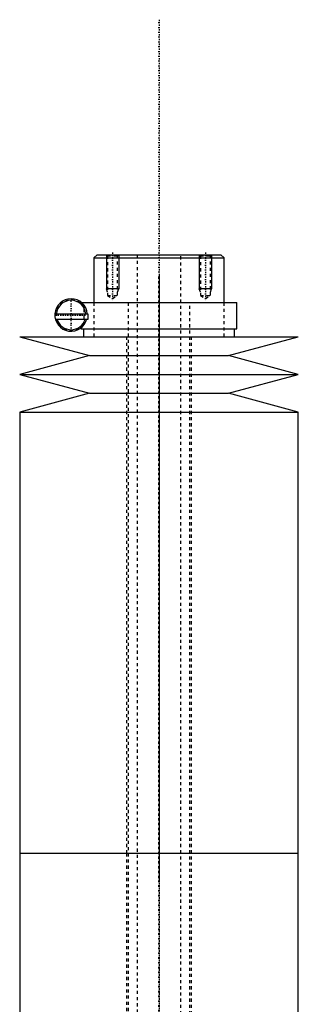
# Model space of a CAD drawing. Extents: x -90 to 90, y -146 to 645.
# Tile 12 of 12: x -45 to 45, y 327 to 645. Entities that reach past the tile are written whole.
import ezdxf

# ---------------------------------------------------------------- set-up
doc = ezdxf.new("R2010")
doc.units = 0
doc.linetypes.add('CENTER', pattern=[1.5, 0.45, -0.5, 0.05, -0.5])
doc.linetypes.add('DASHED', pattern=[2, 1, -1])
for name, color, linetype in [('AM_0', 7, 'CONTINUOUS'), ('AM_10', 7, 'CONTINUOUS'), ('AM_3', 7, 'DASHED'), ('AM_7', 7, 'CENTER')]:
    doc.layers.add(name, color=color, linetype=linetype)

msp = doc.modelspace()

# ---------------------------------------------------------------- linework, layer by layer
at = {"layer": 'AM_0', "color": 7, "linetype": 'CONTINUOUS'}
for p, q in [((-20, 569), (-21, 568)), ((-21, 568), (-21, 553.5)), ((-21, 568), (21, 568)), ((-20, 569), (20, 569)), ((21, 568), (20, 569)), ((21, 553.5), (21, 568)), ((-25, 553.5), (25.15, 553.5)), ((25.15, 545), (25.15, 553.5)), ((-33.63, 549.9), (-23, 549.9)), ((-23.34, 548.1), (-33.46, 548.1)), ((-23.29, 548.1), (-23.29, 548.31)), ((-23, 548.1), (-23.29, 548.1)), ((-23, 549.9), (-23, 548.1)), ((-25.15, 545.38), (-25.15, 545)), ((-25.15, 545), (25.15, 545)), ((-24.35, 545), (-24.35, 542.5)), ((24.35, 542.5), (24.35, 545)), ((-45, 542.5), (-22.5, 536.4)), ((-45, 542.5), (45, 542.5)), ((22.5, 536.4), (45, 542.5)), ((-22.5, 536.4), (-45, 530.3)), ((-22.5, 536.4), (22.5, 536.4)), ((45, 530.3), (22.5, 536.4)), ((-45, 530.3), (-22.5, 524.2)), ((-45, 530.3), (45, 530.3)), ((22.5, 524.2), (45, 530.3)), ((-22.5, 524.2), (-45, 518.1)), ((-22.5, 524.2), (22.5, 524.2)), ((45, 518.1), (22.5, 524.2)), ((-45, 518.1), (-45, 375.5)), ((-45, 518.1), (45, 518.1)), ((45, 375.5), (45, 518.1)), ((-45, 375.5), (-45, 316.5)), ((-45, 375.5), (45, 375.5)), ((-45, 375.5), (0, 375.5)), ((45, 316.5), (45, 375.5))]:
    msp.add_line(p, q, dxfattribs=at)
for radius, start, end in [(5.25, 4.3696, 346.8943), (4.75, 4.8306, 175.1694), (4.75, 197.1418, 342.8582)]:
    msp.add_arc((-28.4, 549.5), radius, start, end, dxfattribs=at)
at = {"layer": 'AM_10', "color": 7, "linetype": 'CONTINUOUS'}
for p, q in [((-17, 569), (-17, 558)), ((-13, 569), (-13, 558)), ((13, 569), (13, 558)), ((17, 569), (17, 558)), ((-13, 558), (-17, 558)), ((-16.62, 556.9), (-17, 558)), ((-13.38, 556.9), (-13, 558)), ((17, 558), (13, 558)), ((13.38, 556.9), (13, 558)), ((16.62, 556.9), (17, 558))]:
    msp.add_line(p, q, dxfattribs=at)
at = {"layer": 'AM_3', "color": 6, "linetype": 'DASHED'}
for p, q in [((-17, 569), (-16.62, 568.62)), ((-16.62, 568.62), (-16.62, 555.8)), ((-16.62, 568.62), (-13.38, 568.62)), ((-13.38, 568.62), (-13, 569)), ((-13.38, 555.8), (-13.38, 568.62)), ((-7, 569), (-7, -110.5)), ((7, -110.5), (7, 569)), ((13, 569), (13.38, 568.62)), ((13.38, 568.62), (13.38, 555.8)), ((13.38, 568.62), (16.62, 568.62)), ((16.62, 568.62), (17, 569)), ((16.62, 555.8), (16.62, 568.62)), ((-16.62, 555.8), (-15, 554.86)), ((-16.62, 555.8), (-13.38, 555.8)), ((-15, 554.86), (-13.38, 555.8)), ((13.38, 555.8), (15, 554.86)), ((13.38, 555.8), (16.62, 555.8)), ((15, 554.86), (16.62, 555.8)), ((-25.15, 553.5), (-25.15, 553.1)), ((-25.15, 553.5), (-25, 553.5)), ((-24.16, 546.41), (-24.16, 552.59)), ((-21, 553.5), (-21, 542.5)), ((-10, 553.5), (-10, -70.5)), ((10, -70.5), (10, 553.5)), ((21, 542.5), (21, 553.5)), ((-25.15, 545.9), (-25.15, 545.38)), ((-10.5, 542.5), (-10.5, 375.5)), ((10.5, 375.5), (10.5, 542.5)), ((-10.5, 375.5), (-10.5, 197.5)), ((10.5, 197.5), (10.5, 375.5))]:
    msp.add_line(p, q, dxfattribs=at)
for points in [[(-24.16, 551.85, 0), (-24.2, 551.93, 0), (-24.3, 552.09, 0), (-24.39, 552.23, 0), (-24.43, 552.29, 0), (-24.48, 552.35, 0), (-24.56, 552.47, 0), (-24.64, 552.57, 0), (-24.72, 552.66, 0), (-24.79, 552.74, 0), (-24.86, 552.81, 0), (-24.89, 552.84, 0), (-24.91, 552.87, 0), (-24.97, 552.93, 0), (-25.01, 552.97, 0), (-25.05, 553.01, 0), (-25.09, 553.04, 0), (-25.11, 553.06, 0), (-25.12, 553.07, 0), (-25.13, 553.08, 0), (-25.14, 553.09, 0), (-25.15, 553.1, 0), (-25.15, 553.1, 0)], [(-25.15, 545.9, 0), (-25.15, 545.9, 0), (-25.14, 545.91, 0), (-25.13, 545.92, 0), (-25.12, 545.93, 0), (-25.11, 545.94, 0), (-25.09, 545.96, 0), (-25.05, 545.99, 0), (-25.01, 546.03, 0), (-24.97, 546.07, 0), (-24.91, 546.13, 0), (-24.89, 546.16, 0), (-24.86, 546.19, 0), (-24.79, 546.26, 0), (-24.72, 546.34, 0), (-24.64, 546.43, 0), (-24.56, 546.53, 0), (-24.48, 546.65, 0), (-24.43, 546.71, 0), (-24.39, 546.77, 0), (-24.3, 546.91, 0), (-24.2, 547.07, 0), (-24.16, 547.15, 0)]]:
    msp.add_polyline3d(points, dxfattribs=at)
msp.add_arc((-28.4, 549.5), 4.85, 28.9541, 331.0459, dxfattribs=at)
at = {"layer": 'AM_7', "color": 4, "linetype": 'CENTER'}
for p, q in [((0, 644.98), (0, -146.47)), ((-15, 569.71), (-15, 554.16)), ((15, 569.71), (15, 554.16)), ((0, 562.4), (0, 366.6)), ((-28.4, 544.41), (-28.4, 554.59)), ((-33.49, 549.5), (-23.31, 549.5)), ((0, 384.4), (0, 188.6))]:
    msp.add_line(p, q, dxfattribs=at)

doc.saveas('drawing.dxf')
